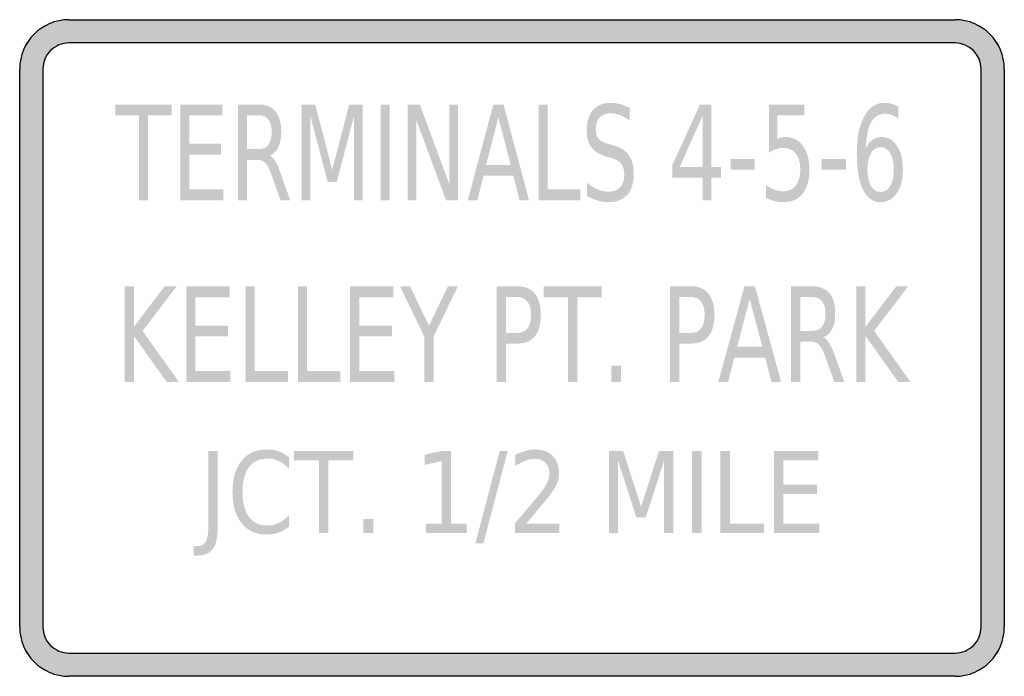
# Model space of a CAD drawing. Header units: inches. Extents: x -0.5 to 0.5, y -0.33 to 0.33.
import ezdxf

# ---------------------------------------------------------------- set-up
doc = ezdxf.new("R2010")
doc.units = ezdxf.units.IN
doc.header["$MEASUREMENT"] = 0

msp = doc.modelspace()

# ---------------------------------------------------------------- hatches: boundary and pattern name
h = msp.add_hatch(color=7)
h.paths.add_polyline_path([(-0.45, 0.3333), (0.45, 0.3333), (0.4568, 0.3328), (0.4633, 0.3315), (0.4695, 0.3293), (0.4752, 0.3265), (0.4805, 0.3228), (0.4853, 0.3187), (0.4895, 0.3138), (0.4932, 0.3085), (0.496, 0.3028), (0.4982, 0.2967), (0.4995, 0.2902), (0.5, 0.2833), (0.5, -0.2833), (0.4995, -0.2902), (0.4982, -0.2967), (0.496, -0.3028), (0.4932, -0.3085), (0.4895, -0.3138), (0.4853, -0.3187), (0.4805, -0.3228), (0.4752, -0.3265), (0.4695, -0.3293), (0.4633, -0.3315), (0.4568, -0.3328), (0.45, -0.3333), (-0.45, -0.3333), (-0.4568, -0.3328), (-0.4633, -0.3315), (-0.4695, -0.3293), (-0.4752, -0.3265), (-0.4805, -0.3228), (-0.4853, -0.3187), (-0.4895, -0.3138), (-0.4932, -0.3085), (-0.496, -0.3028), (-0.4982, -0.2967), (-0.4995, -0.2902), (-0.5, -0.2833), (-0.5, 0.2833), (-0.4995, 0.2902), (-0.4982, 0.2967), (-0.496, 0.3028), (-0.4932, 0.3085), (-0.4895, 0.3138), (-0.4853, 0.3187), (-0.4805, 0.3228), (-0.4752, 0.3265), (-0.4695, 0.3293), (-0.4633, 0.3315), (-0.4568, 0.3328), (-0.45, 0.3333)])
edge = h.paths.add_edge_path(flags=0)
edge.add_spline(control_points=[(-0.4764, -0.2833), (-0.4764, -0.2903), (-0.4736, -0.297), (-0.4687, -0.302), (-0.4637, -0.3069), (-0.457, -0.3097), (-0.45, -0.3097)], knot_values=[0, 0, 0, 0, 1, 1, 1, 2, 2, 2, 2], degree=3, periodic=0)
edge.add_line((-0.45, -0.3097), (0.45, -0.3097))
edge.add_spline(control_points=[(0.45, -0.3097), (0.457, -0.3097), (0.4637, -0.3069), (0.4687, -0.302), (0.4736, -0.297), (0.4764, -0.2903), (0.4764, -0.2833)], knot_values=[0, 0, 0, 0, 1, 1, 1, 2, 2, 2, 2], degree=3, periodic=0)
edge.add_line((0.4764, -0.2833), (0.4764, 0.2833))
edge.add_spline(control_points=[(0.4764, 0.2833), (0.4764, 0.2979), (0.4646, 0.3097), (0.45, 0.3097)], knot_values=[0, 0, 0, 0, 1, 1, 1, 1], degree=3, periodic=0)
edge.add_line((0.45, 0.3097), (-0.45, 0.3097))
edge.add_spline(control_points=[(-0.45, 0.3097), (-0.457, 0.3097), (-0.4637, 0.3069), (-0.4687, 0.302), (-0.4736, 0.297), (-0.4764, 0.2903), (-0.4764, 0.2833)], knot_values=[0, 0, 0, 0, 1, 1, 1, 2, 2, 2, 2], degree=3, periodic=0)
edge.add_line((-0.4764, 0.2833), (-0.4764, -0.2833))
for points in [[(-0.403, 0.2472), (-0.3457, 0.2472), (-0.3457, 0.2361), (-0.3697, 0.2361), (-0.3697, 0.15), (-0.3789, 0.15), (-0.3789, 0.2361), (-0.403, 0.2361), (-0.403, 0.2472)], [(-0.3369, 0.2472), (-0.2941, 0.2472), (-0.2941, 0.2361), (-0.3277, 0.2361), (-0.3277, 0.2073), (-0.2954, 0.2073), (-0.2954, 0.1963), (-0.3277, 0.1963), (-0.3277, 0.161), (-0.2932, 0.161), (-0.2932, 0.15), (-0.3369, 0.15), (-0.3369, 0.2472)], [(-0.2136, 0.2472), (-0.1999, 0.2472), (-0.1826, 0.181), (-0.1653, 0.2472), (-0.1516, 0.2472), (-0.1516, 0.15), (-0.1605, 0.15), (-0.1605, 0.2353), (-0.178, 0.1686), (-0.1872, 0.1686), (-0.2047, 0.2353), (-0.2047, 0.15), (-0.2136, 0.15), (-0.2136, 0.2472)], [(-0.1334, 0.2472), (-0.1242, 0.2472), (-0.1242, 0.15), (-0.1334, 0.15), (-0.1334, 0.2472)], [(-0.106, 0.2472), (-0.0936, 0.2472), (-0.0635, 0.1658), (-0.0635, 0.2472), (-0.0547, 0.2472), (-0.0547, 0.15), (-0.067, 0.15), (-0.0971, 0.2313), (-0.0971, 0.15), (-0.106, 0.15), (-0.106, 0.2472)], [(0.0271, 0.2472), (0.0363, 0.2472), (0.0363, 0.161), (0.0693, 0.161), (0.0693, 0.15), (0.0271, 0.15), (0.0271, 0.2472)], [(0.222, 0.1918), (0.2464, 0.1918), (0.2464, 0.1811), (0.222, 0.1811), (0.222, 0.1918)], [(0.3146, 0.1918), (0.3391, 0.1918), (0.3391, 0.1811), (0.3146, 0.1811), (0.3146, 0.1918)], [(-0.3934, 0.0626), (-0.384, 0.0626), (-0.384, 0.0215), (-0.3528, 0.0626), (-0.3407, 0.0626), (-0.3752, 0.0173), (-0.3382, -0.0346), (-0.3506, -0.0346), (-0.384, 0.0122), (-0.384, -0.0346), (-0.3934, -0.0346), (-0.3934, 0.0626)], [(-0.3309, 0.0626), (-0.2869, 0.0626), (-0.2869, 0.0515), (-0.3215, 0.0515), (-0.3215, 0.0228), (-0.2883, 0.0228), (-0.2883, 0.0117), (-0.3215, 0.0117), (-0.3215, -0.0235), (-0.2861, -0.0235), (-0.2861, -0.0346), (-0.3309, -0.0346), (-0.3309, 0.0626)], [(-0.2706, 0.0626), (-0.2612, 0.0626), (-0.2612, -0.0235), (-0.2274, -0.0235), (-0.2274, -0.0346), (-0.2706, -0.0346), (-0.2706, 0.0626)], [(-0.2175, 0.0626), (-0.2081, 0.0626), (-0.2081, -0.0235), (-0.1743, -0.0235), (-0.1743, -0.0346), (-0.2175, -0.0346), (-0.2175, 0.0626)], [(-0.1644, 0.0626), (-0.1205, 0.0626), (-0.1205, 0.0515), (-0.155, 0.0515), (-0.155, 0.0228), (-0.1219, 0.0228), (-0.1219, 0.0117), (-0.155, 0.0117), (-0.155, -0.0235), (-0.1196, -0.0235), (-0.1196, -0.0346), (-0.1644, -0.0346), (-0.1644, 0.0626)], [(-0.1137, 0.0626), (-0.1035, 0.0626), (-0.0843, 0.0226), (-0.0651, 0.0626), (-0.055, 0.0626), (-0.0796, 0.0117), (-0.0796, -0.0346), (-0.0891, -0.0346), (-0.0891, 0.0117), (-0.1137, 0.0626)], [(0.0323, 0.0626), (0.0911, 0.0626), (0.0911, 0.0515), (0.0664, 0.0515), (0.0664, -0.0346), (0.057, -0.0346), (0.057, 0.0515), (0.0323, 0.0515), (0.0323, 0.0626)], [(0.3496, 0.0626), (0.359, 0.0626), (0.359, 0.0215), (0.3903, 0.0626), (0.4024, 0.0626), (0.3678, 0.0173), (0.4048, -0.0346), (0.3924, -0.0346), (0.359, 0.0122), (0.359, -0.0346), (0.3496, -0.0346), (0.3496, 0.0626)], [(0.1009, -0.0181), (0.1107, -0.0181), (0.1107, -0.0346), (0.1009, -0.0346), (0.1009, -0.0181)], [(-0.2213, -0.1045), (-0.1611, -0.1045), (-0.1611, -0.114), (-0.1864, -0.114), (-0.1864, -0.1878), (-0.196, -0.1878), (-0.196, -0.114), (-0.2213, -0.114), (-0.2213, -0.1045)], [(-0.0872, -0.1783), (-0.0715, -0.1783), (-0.0715, -0.1148), (-0.0887, -0.1188), (-0.0887, -0.1085), (-0.0716, -0.1045), (-0.062, -0.1045), (-0.062, -0.1783), (-0.0462, -0.1783), (-0.0462, -0.1878), (-0.0872, -0.1878), (-0.0872, -0.1783)], [(-0.0124, -0.1045), (-0.0043, -0.1045), (-0.0291, -0.1984), (-0.0372, -0.1984), (-0.0124, -0.1045)], [(0.0985, -0.1045), (0.1129, -0.1045), (0.1311, -0.1612), (0.1493, -0.1045), (0.1637, -0.1045), (0.1637, -0.1878), (0.1543, -0.1878), (0.1543, -0.1147), (0.1359, -0.1718), (0.1262, -0.1718), (0.1078, -0.1147), (0.1078, -0.1878), (0.0985, -0.1878), (0.0985, -0.1045)], [(0.1828, -0.1045), (0.1925, -0.1045), (0.1925, -0.1878), (0.1828, -0.1878), (0.1828, -0.1045)], [(0.2116, -0.1045), (0.2213, -0.1045), (0.2213, -0.1783), (0.256, -0.1783), (0.256, -0.1878), (0.2116, -0.1878), (0.2116, -0.1045)], [(0.266, -0.1045), (0.3111, -0.1045), (0.3111, -0.114), (0.2757, -0.114), (0.2757, -0.1387), (0.3096, -0.1387), (0.3096, -0.1481), (0.2757, -0.1481), (0.2757, -0.1783), (0.312, -0.1783), (0.312, -0.1878), (0.266, -0.1878), (0.266, -0.1045)], [(-0.151, -0.1736), (-0.1409, -0.1736), (-0.1409, -0.1878), (-0.151, -0.1878), (-0.151, -0.1736)]]:
    msp.add_hatch(color=7).paths.add_polyline_path(points)
h = msp.add_hatch(color=7)
edge = h.paths.add_edge_path()
edge.add_spline(control_points=[(-0.246, 0.1955), (-0.244, 0.1946), (-0.2421, 0.1925), (-0.2403, 0.1894), (-0.2384, 0.1863), (-0.2366, 0.182), (-0.2347, 0.1765)], knot_values=[0, 0, 0, 0, 1, 1, 1, 2, 2, 2, 2], degree=3, periodic=0)
edge.add_line((-0.2347, 0.1765), (-0.2253, 0.15))
edge.add_line((-0.2253, 0.15), (-0.2352, 0.15))
edge.add_line((-0.2352, 0.15), (-0.2439, 0.1749))
edge.add_spline(control_points=[(-0.2439, 0.1749), (-0.2461, 0.1814), (-0.2483, 0.1857), (-0.2504, 0.1879), (-0.2525, 0.19), (-0.2554, 0.191), (-0.259, 0.191)], knot_values=[0, 0, 0, 0, 1, 1, 1, 2, 2, 2, 2], degree=3, periodic=0)
edge.add_line((-0.259, 0.191), (-0.269, 0.191))
edge.add_line((-0.269, 0.191), (-0.269, 0.15))
edge.add_line((-0.269, 0.15), (-0.2782, 0.15))
edge.add_line((-0.2782, 0.15), (-0.2782, 0.2472))
edge.add_line((-0.2782, 0.2472), (-0.2575, 0.2472))
edge.add_spline(control_points=[(-0.2575, 0.2472), (-0.2497, 0.2472), (-0.2439, 0.2449), (-0.2401, 0.2402), (-0.2363, 0.2356), (-0.2344, 0.2286), (-0.2344, 0.2192), (-0.2344, 0.2131), (-0.2354, 0.208), (-0.2374, 0.2039), (-0.2393, 0.1999), (-0.2422, 0.1971), (-0.246, 0.1955)], knot_values=[0, 0, 0, 0, 1, 1, 1, 2, 2, 2, 3, 3, 3, 4, 4, 4, 4], degree=3, periodic=0)
edge = h.paths.add_edge_path(flags=0)
edge.add_line((-0.269, 0.2364), (-0.269, 0.2019))
edge.add_line((-0.269, 0.2019), (-0.2575, 0.2019))
edge.add_spline(control_points=[(-0.2575, 0.2019), (-0.253, 0.2019), (-0.2497, 0.2033), (-0.2474, 0.2063), (-0.2452, 0.2092), (-0.2441, 0.2135), (-0.2441, 0.2192), (-0.2441, 0.2249), (-0.2452, 0.2292), (-0.2474, 0.232), (-0.2497, 0.2349), (-0.253, 0.2364), (-0.2575, 0.2364)], knot_values=[0, 0, 0, 0, 1, 1, 1, 2, 2, 2, 3, 3, 3, 4, 4, 4, 4], degree=3, periodic=0)
edge.add_line((-0.2575, 0.2364), (-0.269, 0.2364))
h = msp.add_hatch(color=7)
h.paths.add_polyline_path([(-0.019, 0.2472), (-0.0086, 0.2472), (0.0173, 0.15), (0.0077, 0.15), (0.0015, 0.1749), (-0.029, 0.1749), (-0.0352, 0.15), (-0.0449, 0.15), (-0.019, 0.2472)])
h.paths.add_polyline_path([(-0.0138, 0.2342), (-0.0263, 0.1858), (-0.0013, 0.1858), (-0.0138, 0.2342)], flags=0)
h = msp.add_hatch(color=7)
edge = h.paths.add_edge_path()
edge.add_line((0.1195, 0.244), (0.1195, 0.2312))
edge.add_spline(control_points=[(0.1195, 0.2312), (0.116, 0.2335), (0.1127, 0.2353), (0.1097, 0.2365), (0.1066, 0.2377), (0.1036, 0.2383), (0.1007, 0.2383), (0.0957, 0.2383), (0.0919, 0.2369), (0.0891, 0.2341), (0.0864, 0.2313), (0.0851, 0.2274), (0.0851, 0.2222), (0.0851, 0.2179), (0.086, 0.2147), (0.0878, 0.2125), (0.0896, 0.2103), (0.093, 0.2085), (0.0981, 0.2072)], knot_values=[0, 0, 0, 0, 1, 1, 1, 2, 2, 2, 3, 3, 3, 4, 4, 4, 5, 5, 5, 6, 6, 6, 6], degree=3, periodic=0)
edge.add_line((0.0981, 0.2072), (0.1036, 0.2056))
edge.add_spline(control_points=[(0.1036, 0.2056), (0.1104, 0.2037), (0.1155, 0.2004), (0.1187, 0.1957), (0.122, 0.191), (0.1236, 0.1847), (0.1236, 0.1768), (0.1236, 0.1674), (0.1214, 0.1602), (0.117, 0.1554), (0.1126, 0.1505), (0.1062, 0.1481), (0.0976, 0.1481), (0.0944, 0.1481), (0.091, 0.1486), (0.0874, 0.1496), (0.0838, 0.1507), (0.08, 0.1522), (0.0762, 0.1543)], knot_values=[0, 0, 0, 0, 1, 1, 1, 2, 2, 2, 3, 3, 3, 4, 4, 4, 5, 5, 5, 6, 6, 6, 6], degree=3, periodic=0)
edge.add_line((0.0762, 0.1543), (0.0762, 0.1678))
edge.add_spline(control_points=[(0.0762, 0.1678), (0.0799, 0.1648), (0.0835, 0.1625), (0.0871, 0.161), (0.0907, 0.1595), (0.0942, 0.1587), (0.0976, 0.1587), (0.1029, 0.1587), (0.1069, 0.1602), (0.1098, 0.1632), (0.1126, 0.1661), (0.114, 0.1703), (0.114, 0.1758), (0.114, 0.1806), (0.113, 0.1843), (0.111, 0.187), (0.1089, 0.1897), (0.1056, 0.1917), (0.1009, 0.1931)], knot_values=[0, 0, 0, 0, 1, 1, 1, 2, 2, 2, 3, 3, 3, 4, 4, 4, 5, 5, 5, 6, 6, 6, 6], degree=3, periodic=0)
edge.add_line((0.1009, 0.1931), (0.0953, 0.1946))
edge.add_spline(control_points=[(0.0953, 0.1946), (0.0885, 0.1966), (0.0835, 0.1996), (0.0805, 0.2038), (0.0774, 0.208), (0.0759, 0.2138), (0.0759, 0.2212), (0.0759, 0.2298), (0.078, 0.2366), (0.0822, 0.2415), (0.0865, 0.2465), (0.0923, 0.2489), (0.0997, 0.2489), (0.1029, 0.2489), (0.1061, 0.2485), (0.1094, 0.2477), (0.1127, 0.2469), (0.1161, 0.2456), (0.1195, 0.244)], knot_values=[0, 0, 0, 0, 1, 1, 1, 2, 2, 2, 3, 3, 3, 4, 4, 4, 5, 5, 5, 6, 6, 6, 6], degree=3, periodic=0)
h = msp.add_hatch(color=7)
h.paths.add_polyline_path([(0.191, 0.2472), (0.2026, 0.2472), (0.2026, 0.1838), (0.2122, 0.1838), (0.2122, 0.1729), (0.2026, 0.1729), (0.2026, 0.15), (0.1935, 0.15), (0.1935, 0.1729), (0.1628, 0.1729), (0.1628, 0.1856), (0.191, 0.2472)])
h.paths.add_polyline_path([(0.1935, 0.2357), (0.1703, 0.1838), (0.1935, 0.1838), (0.1935, 0.2357)], flags=0)
h = msp.add_hatch(color=7)
edge = h.paths.add_edge_path()
edge.add_line((0.261, 0.2472), (0.297, 0.2472))
edge.add_line((0.297, 0.2472), (0.297, 0.2361))
edge.add_line((0.297, 0.2361), (0.2694, 0.2361))
edge.add_line((0.2694, 0.2361), (0.2694, 0.2123))
edge.add_spline(control_points=[(0.2694, 0.2123), (0.2707, 0.2129), (0.2721, 0.2134), (0.2734, 0.2137), (0.2747, 0.2141), (0.2761, 0.2142), (0.2774, 0.2142), (0.285, 0.2142), (0.291, 0.2113), (0.2954, 0.2053), (0.2998, 0.1994), (0.302, 0.1913), (0.302, 0.1811), (0.302, 0.1707), (0.2998, 0.1626), (0.2952, 0.1568), (0.2907, 0.151), (0.2843, 0.1481), (0.276, 0.1481), (0.2731, 0.1481), (0.2702, 0.1484), (0.2673, 0.1491), (0.2643, 0.1498), (0.2613, 0.1508), (0.2581, 0.1522)], knot_values=[0, 0, 0, 0, 1, 1, 1, 2, 2, 2, 3, 3, 3, 4, 4, 4, 5, 5, 5, 6, 6, 6, 7, 7, 7, 8, 8, 8, 8], degree=3, periodic=0)
edge.add_line((0.2581, 0.1522), (0.2581, 0.1655))
edge.add_spline(control_points=[(0.2581, 0.1655), (0.2609, 0.1633), (0.2637, 0.1617), (0.2666, 0.1607), (0.2695, 0.1597), (0.2726, 0.1591), (0.2758, 0.1591), (0.281, 0.1591), (0.2852, 0.1611), (0.2883, 0.1651), (0.2913, 0.169), (0.2928, 0.1744), (0.2928, 0.1811), (0.2928, 0.1879), (0.2913, 0.1933), (0.2883, 0.1972), (0.2852, 0.2012), (0.281, 0.2032), (0.2758, 0.2032), (0.2733, 0.2032), (0.2709, 0.2028), (0.2685, 0.202), (0.266, 0.2012), (0.2635, 0.2), (0.261, 0.1983)], knot_values=[0, 0, 0, 0, 1, 1, 1, 2, 2, 2, 3, 3, 3, 4, 4, 4, 5, 5, 5, 6, 6, 6, 7, 7, 7, 8, 8, 8, 8], degree=3, periodic=0)
edge.add_line((0.261, 0.1983), (0.261, 0.2472))
h = msp.add_hatch(color=7)
edge = h.paths.add_edge_path()
edge.add_line((0.3925, 0.245), (0.3925, 0.233))
edge.add_spline(control_points=[(0.3925, 0.233), (0.3902, 0.2346), (0.3879, 0.2358), (0.3856, 0.2366), (0.3832, 0.2375), (0.3809, 0.2379), (0.3786, 0.2379), (0.3726, 0.2379), (0.3679, 0.2349), (0.3647, 0.2291), (0.3615, 0.2232), (0.3597, 0.2144), (0.3593, 0.2025)], knot_values=[0, 0, 0, 0, 1, 1, 1, 2, 2, 2, 3, 3, 3, 4, 4, 4, 4], degree=3, periodic=0)
edge.add_spline(control_points=[(0.3593, 0.2025), (0.3611, 0.2063), (0.3633, 0.2092), (0.366, 0.2112), (0.3687, 0.2132), (0.3716, 0.2142), (0.3749, 0.2142), (0.3817, 0.2142), (0.3871, 0.2113), (0.391, 0.2053), (0.395, 0.1994), (0.397, 0.1914), (0.397, 0.1811), (0.397, 0.1712), (0.3949, 0.1632), (0.3908, 0.1571), (0.3867, 0.1511), (0.3812, 0.1481), (0.3743, 0.1481), (0.3665, 0.1481), (0.3605, 0.1524), (0.3564, 0.161), (0.3522, 0.1696), (0.3502, 0.1821), (0.3502, 0.1985), (0.3502, 0.2138), (0.3527, 0.2261), (0.3578, 0.2352), (0.3629, 0.2444), (0.3697, 0.2489), (0.3783, 0.2489), (0.3805, 0.2489), (0.3829, 0.2486), (0.3852, 0.248), (0.3876, 0.2473), (0.39, 0.2463), (0.3925, 0.245)], knot_values=[0, 0, 0, 0, 1, 1, 1, 2, 2, 2, 3, 3, 3, 4, 4, 4, 5, 5, 5, 6, 6, 6, 7, 7, 7, 8, 8, 8, 9, 9, 9, 10, 10, 10, 11, 11, 11, 12, 12, 12, 12], degree=3, periodic=0)
edge = h.paths.add_edge_path(flags=0)
edge.add_spline(control_points=[(0.3743, 0.2038), (0.3702, 0.2038), (0.367, 0.2018), (0.3646, 0.1978), (0.3622, 0.1937), (0.361, 0.1882), (0.361, 0.1811), (0.361, 0.1742), (0.3622, 0.1686), (0.3646, 0.1646), (0.367, 0.1605), (0.3702, 0.1585), (0.3743, 0.1585), (0.3785, 0.1585), (0.3817, 0.1605), (0.3841, 0.1646), (0.3865, 0.1686), (0.3877, 0.1742), (0.3877, 0.1811), (0.3877, 0.1882), (0.3865, 0.1937), (0.3841, 0.1978), (0.3817, 0.2018), (0.3785, 0.2038), (0.3743, 0.2038)], knot_values=[0, 0, 0, 0, 1, 1, 1, 2, 2, 2, 3, 3, 3, 4, 4, 4, 5, 5, 5, 6, 6, 6, 7, 7, 7, 8, 8, 8, 8], degree=3, periodic=0)
h = msp.add_hatch(color=7)
edge = h.paths.add_edge_path()
edge.add_line((-0.0157, 0.0626), (0.0056, 0.0626))
edge.add_spline(control_points=[(0.0056, 0.0626), (0.0134, 0.0626), (0.0193, 0.0602), (0.0232, 0.0552), (0.0272, 0.0503), (0.0292, 0.0431), (0.0292, 0.0336), (0.0292, 0.024), (0.0272, 0.0167), (0.0232, 0.0118), (0.0193, 0.0069), (0.0134, 0.0045), (0.0056, 0.0045)], knot_values=[0, 0, 0, 0, 1, 1, 1, 2, 2, 2, 3, 3, 3, 4, 4, 4, 4], degree=3, periodic=0)
edge.add_line((0.0056, 0.0045), (-0.0062, 0.0045))
edge.add_line((-0.0062, 0.0045), (-0.0062, -0.0346))
edge.add_line((-0.0062, -0.0346), (-0.0157, -0.0346))
edge.add_line((-0.0157, -0.0346), (-0.0157, 0.0626))
edge = h.paths.add_edge_path(flags=0)
edge.add_line((-0.0062, 0.0518), (-0.0062, 0.0153))
edge.add_line((-0.0062, 0.0153), (0.0056, 0.0153))
edge.add_spline(control_points=[(0.0056, 0.0153), (0.0099, 0.0153), (0.0133, 0.0169), (0.0157, 0.02), (0.0181, 0.0232), (0.0193, 0.0277), (0.0193, 0.0336), (0.0193, 0.0394), (0.0181, 0.0439), (0.0157, 0.0471), (0.0133, 0.0502), (0.0099, 0.0518), (0.0056, 0.0518)], knot_values=[0, 0, 0, 0, 1, 1, 1, 2, 2, 2, 3, 3, 3, 4, 4, 4, 4], degree=3, periodic=0)
edge.add_line((0.0056, 0.0518), (-0.0062, 0.0518))
h = msp.add_hatch(color=7)
edge = h.paths.add_edge_path()
edge.add_line((0.1606, 0.0626), (0.1819, 0.0626))
edge.add_spline(control_points=[(0.1819, 0.0626), (0.1897, 0.0626), (0.1956, 0.0602), (0.1995, 0.0552), (0.2035, 0.0503), (0.2055, 0.0431), (0.2055, 0.0336), (0.2055, 0.024), (0.2035, 0.0167), (0.1995, 0.0118), (0.1956, 0.0069), (0.1897, 0.0045), (0.1819, 0.0045)], knot_values=[0, 0, 0, 0, 1, 1, 1, 2, 2, 2, 3, 3, 3, 4, 4, 4, 4], degree=3, periodic=0)
edge.add_line((0.1819, 0.0045), (0.1701, 0.0045))
edge.add_line((0.1701, 0.0045), (0.1701, -0.0346))
edge.add_line((0.1701, -0.0346), (0.1606, -0.0346))
edge.add_line((0.1606, -0.0346), (0.1606, 0.0626))
edge = h.paths.add_edge_path(flags=0)
edge.add_line((0.1701, 0.0518), (0.1701, 0.0153))
edge.add_line((0.1701, 0.0153), (0.1819, 0.0153))
edge.add_spline(control_points=[(0.1819, 0.0153), (0.1862, 0.0153), (0.1896, 0.0169), (0.192, 0.02), (0.1944, 0.0232), (0.1956, 0.0277), (0.1956, 0.0336), (0.1956, 0.0394), (0.1944, 0.0439), (0.192, 0.0471), (0.1896, 0.0502), (0.1862, 0.0518), (0.1819, 0.0518)], knot_values=[0, 0, 0, 0, 1, 1, 1, 2, 2, 2, 3, 3, 3, 4, 4, 4, 4], degree=3, periodic=0)
edge.add_line((0.1819, 0.0518), (0.1701, 0.0518))
h = msp.add_hatch(color=7)
h.paths.add_polyline_path([(0.2361, 0.0626), (0.2468, 0.0626), (0.2733, -0.0346), (0.2635, -0.0346), (0.2571, -0.0097), (0.2258, -0.0097), (0.2194, -0.0346), (0.2095, -0.0346), (0.2361, 0.0626)])
h.paths.add_polyline_path([(0.2414, 0.0497), (0.2286, 0.0013), (0.2542, 0.0013), (0.2414, 0.0497)], flags=0)
h = msp.add_hatch(color=7)
edge = h.paths.add_edge_path()
edge.add_spline(control_points=[(0.3163, 0.011), (0.3184, 0.01), (0.3203, 0.008), (0.3222, 0.0049), (0.3241, 0.0017), (0.3261, -0.0026), (0.328, -0.008)], knot_values=[0, 0, 0, 0, 1, 1, 1, 2, 2, 2, 2], degree=3, periodic=0)
edge.add_line((0.328, -0.008), (0.3376, -0.0346))
edge.add_line((0.3376, -0.0346), (0.3274, -0.0346))
edge.add_line((0.3274, -0.0346), (0.3185, -0.0097))
edge.add_spline(control_points=[(0.3185, -0.0097), (0.3162, -0.0032), (0.314, 0.0012), (0.3119, 0.0033), (0.3097, 0.0054), (0.3068, 0.0065), (0.303, 0.0065)], knot_values=[0, 0, 0, 0, 1, 1, 1, 2, 2, 2, 2], degree=3, periodic=0)
edge.add_line((0.303, 0.0065), (0.2928, 0.0065))
edge.add_line((0.2928, 0.0065), (0.2928, -0.0346))
edge.add_line((0.2928, -0.0346), (0.2834, -0.0346))
edge.add_line((0.2834, -0.0346), (0.2834, 0.0626))
edge.add_line((0.2834, 0.0626), (0.3046, 0.0626))
edge.add_spline(control_points=[(0.3046, 0.0626), (0.3126, 0.0626), (0.3185, 0.0603), (0.3224, 0.0556), (0.3263, 0.051), (0.3282, 0.044), (0.3282, 0.0346), (0.3282, 0.0285), (0.3272, 0.0234), (0.3252, 0.0194), (0.3232, 0.0153), (0.3202, 0.0125), (0.3163, 0.011)], knot_values=[0, 0, 0, 0, 1, 1, 1, 2, 2, 2, 3, 3, 3, 4, 4, 4, 4], degree=3, periodic=0)
edge = h.paths.add_edge_path(flags=0)
edge.add_line((0.2928, 0.0518), (0.2928, 0.0173))
edge.add_line((0.2928, 0.0173), (0.3046, 0.0173))
edge.add_spline(control_points=[(0.3046, 0.0173), (0.3091, 0.0173), (0.3126, 0.0188), (0.3149, 0.0217), (0.3172, 0.0246), (0.3184, 0.0289), (0.3184, 0.0346), (0.3184, 0.0403), (0.3172, 0.0446), (0.3149, 0.0475), (0.3126, 0.0504), (0.3091, 0.0518), (0.3046, 0.0518)], knot_values=[0, 0, 0, 0, 1, 1, 1, 2, 2, 2, 3, 3, 3, 4, 4, 4, 4], degree=3, periodic=0)
edge.add_line((0.3046, 0.0518), (0.2928, 0.0518))
h = msp.add_hatch(color=7)
edge = h.paths.add_edge_path()
edge.add_line((-0.3085, -0.1045), (-0.2989, -0.1045))
edge.add_line((-0.2989, -0.1045), (-0.2989, -0.182))
edge.add_spline(control_points=[(-0.2989, -0.182), (-0.2989, -0.1921), (-0.3005, -0.1994), (-0.3038, -0.2039), (-0.3071, -0.2084), (-0.3123, -0.2107), (-0.3195, -0.2107)], knot_values=[0, 0, 0, 0, 1, 1, 1, 2, 2, 2, 2], degree=3, periodic=0)
edge.add_line((-0.3195, -0.2107), (-0.3232, -0.2107))
edge.add_line((-0.3232, -0.2107), (-0.3232, -0.2012))
edge.add_line((-0.3232, -0.2012), (-0.3202, -0.2012))
edge.add_spline(control_points=[(-0.3202, -0.2012), (-0.3159, -0.2012), (-0.3129, -0.1998), (-0.3112, -0.197), (-0.3094, -0.1942), (-0.3085, -0.1892), (-0.3085, -0.182)], knot_values=[0, 0, 0, 0, 1, 1, 1, 2, 2, 2, 2], degree=3, periodic=0)
edge.add_line((-0.3085, -0.182), (-0.3085, -0.1045))
h = msp.add_hatch(color=7)
edge = h.paths.add_edge_path()
edge.add_line((-0.2264, -0.1109), (-0.2264, -0.1228))
edge.add_spline(control_points=[(-0.2264, -0.1228), (-0.2297, -0.1193), (-0.2331, -0.1166), (-0.2368, -0.1149), (-0.2405, -0.1131), (-0.2444, -0.1123), (-0.2485, -0.1123), (-0.2567, -0.1123), (-0.2629, -0.1152), (-0.2672, -0.121), (-0.2716, -0.1268), (-0.2737, -0.1352), (-0.2737, -0.1462), (-0.2737, -0.1572), (-0.2716, -0.1656), (-0.2672, -0.1714), (-0.2629, -0.1773), (-0.2567, -0.1802), (-0.2485, -0.1802), (-0.2444, -0.1802), (-0.2405, -0.1793), (-0.2368, -0.1776), (-0.2331, -0.1758), (-0.2297, -0.1732), (-0.2264, -0.1696)], knot_values=[0, 0, 0, 0, 1, 1, 1, 2, 2, 2, 3, 3, 3, 4, 4, 4, 5, 5, 5, 6, 6, 6, 7, 7, 7, 8, 8, 8, 8], degree=3, periodic=0)
edge.add_line((-0.2264, -0.1696), (-0.2264, -0.1814))
edge.add_spline(control_points=[(-0.2264, -0.1814), (-0.2298, -0.1841), (-0.2334, -0.1861), (-0.2371, -0.1874), (-0.2409, -0.1888), (-0.2449, -0.1894), (-0.2491, -0.1894), (-0.2599, -0.1894), (-0.2684, -0.1856), (-0.2746, -0.1779), (-0.2808, -0.1701), (-0.2839, -0.1596), (-0.2839, -0.1462), (-0.2839, -0.1328), (-0.2808, -0.1223), (-0.2746, -0.1146), (-0.2684, -0.1068), (-0.2599, -0.103), (-0.2491, -0.103), (-0.2448, -0.103), (-0.2408, -0.1036), (-0.237, -0.105), (-0.2332, -0.1063), (-0.2297, -0.1083), (-0.2264, -0.1109)], knot_values=[0, 0, 0, 0, 1, 1, 1, 2, 2, 2, 3, 3, 3, 4, 4, 4, 5, 5, 5, 6, 6, 6, 7, 7, 7, 8, 8, 8, 8], degree=3, periodic=0)
h = msp.add_hatch(color=7)
edge = h.paths.add_edge_path()
edge.add_line((0.0145, -0.1783), (0.0481, -0.1783))
edge.add_line((0.0481, -0.1783), (0.0481, -0.1878))
edge.add_line((0.0481, -0.1878), (0.0029, -0.1878))
edge.add_line((0.0029, -0.1878), (0.0029, -0.1783))
edge.add_spline(control_points=[(0.0029, -0.1783), (0.0065, -0.1739), (0.0115, -0.168), (0.0178, -0.1605), (0.0242, -0.153), (0.0281, -0.1482), (0.0298, -0.1461), (0.0328, -0.142), (0.035, -0.1386), (0.0362, -0.1358), (0.0374, -0.133), (0.038, -0.1302), (0.038, -0.1275), (0.038, -0.1231), (0.0367, -0.1195), (0.0341, -0.1167), (0.0314, -0.1139), (0.0279, -0.1125), (0.0237, -0.1125), (0.0206, -0.1125), (0.0175, -0.1131), (0.0141, -0.1143), (0.0107, -0.1155), (0.0072, -0.1174), (0.0033, -0.1199)], knot_values=[0, 0, 0, 0, 1, 1, 1, 2, 2, 2, 3, 3, 3, 4, 4, 4, 5, 5, 5, 6, 6, 6, 7, 7, 7, 8, 8, 8, 8], degree=3, periodic=0)
edge.add_line((0.0033, -0.1199), (0.0033, -0.1085))
edge.add_spline(control_points=[(0.0033, -0.1085), (0.0072, -0.1067), (0.0109, -0.1053), (0.0142, -0.1044), (0.0176, -0.1035), (0.0207, -0.103), (0.0235, -0.103), (0.0309, -0.103), (0.0368, -0.1051), (0.0412, -0.1095), (0.0455, -0.1138), (0.0477, -0.1195), (0.0477, -0.1268), (0.0477, -0.1302), (0.0472, -0.1334), (0.0461, -0.1365), (0.045, -0.1396), (0.043, -0.1432), (0.0401, -0.1474)], knot_values=[0, 0, 0, 0, 1, 1, 1, 2, 2, 2, 3, 3, 3, 4, 4, 4, 5, 5, 5, 6, 6, 6, 6], degree=3, periodic=0)
edge.add_spline(control_points=[(0.0401, -0.1474), (0.0393, -0.1484), (0.0367, -0.1516), (0.0325, -0.1567), (0.0282, -0.1619), (0.0222, -0.1691), (0.0145, -0.1783)], knot_values=[0, 0, 0, 0, 1, 1, 1, 2, 2, 2, 2], degree=3, periodic=0)

# ---------------------------------------------------------------- linework, layer by layer
at = {"color": 7}
for p, q in [((-0.45, 0.3333), (0.45, 0.3333)), ((-0.5, -0.2833), (-0.5, 0.2833)), ((0.5, 0.2833), (0.5, -0.2833)), ((0.45, -0.3333), (-0.45, -0.3333))]:
    msp.add_line(p, q, dxfattribs=at)
for points in [[(0.45, 0.3097), (-0.45, 0.3097)], [(-0.4764, 0.2833), (-0.4764, -0.2833)], [(0.4764, -0.2833), (0.4764, 0.2833)], [(-0.45, -0.3097), (0.45, -0.3097)]]:
    msp.add_lwpolyline(points, dxfattribs=at)
for points in [[(-0.45, 0.3333), (-0.4776, 0.3333), (-0.5, 0.3109), (-0.5, 0.2833)], [(0.5, 0.2833), (0.5, 0.3109), (0.4776, 0.3333), (0.45, 0.3333)], [(0.4764, 0.2833), (0.4764, 0.2979), (0.4646, 0.3097), (0.45, 0.3097)], [(-0.5, -0.2833), (-0.5, -0.3109), (-0.4776, -0.3333), (-0.45, -0.3333)], [(0.45, -0.3333), (0.4776, -0.3333), (0.5, -0.3109), (0.5, -0.2833)]]:
    msp.add_open_spline(points, degree=3, dxfattribs=at)
for points in [[(-0.45, 0.3097), (-0.457, 0.3097), (-0.4637, 0.3069), (-0.4687, 0.302), (-0.4736, 0.297), (-0.4764, 0.2903), (-0.4764, 0.2833)], [(-0.4764, -0.2833), (-0.4764, -0.2903), (-0.4736, -0.297), (-0.4687, -0.302), (-0.4637, -0.3069), (-0.457, -0.3097), (-0.45, -0.3097)], [(0.45, -0.3097), (0.457, -0.3097), (0.4637, -0.3069), (0.4687, -0.302), (0.4736, -0.297), (0.4764, -0.2903), (0.4764, -0.2833)]]:
    msp.add_open_spline(points, degree=3, knots=[0, 0, 0, 0, 1, 1, 1, 2, 2, 2, 2], dxfattribs=at)

doc.saveas('drawing.dxf')
